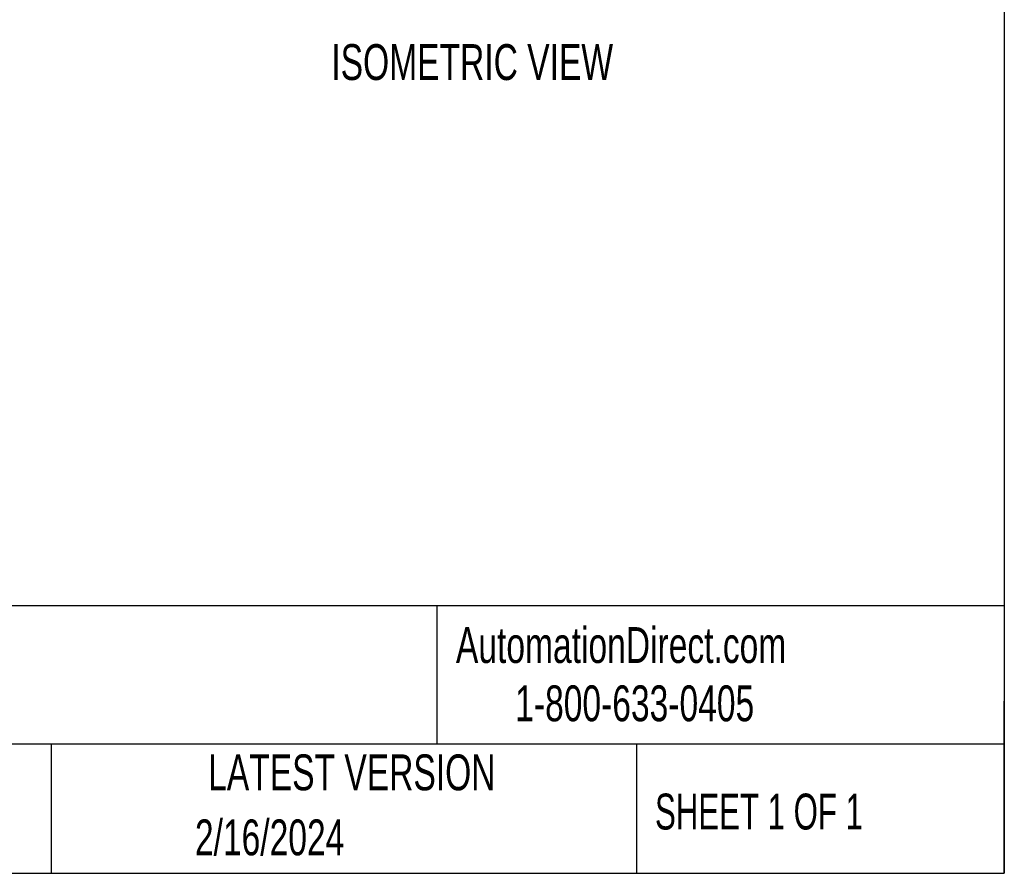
# Model space of a CAD drawing. Header units: inches. Extents: x 0.2 to 10.8, y 0.2 to 8.2.
# Tile 4 of 14: x 8.5 to 10.8, y 0.2 to 2.2. Entities that reach past the tile are written whole.
import ezdxf

# ---------------------------------------------------------------- set-up
doc = ezdxf.new("R2010")
doc.units = ezdxf.units.IN
doc.header["$MEASUREMENT"] = 0
doc.layers.add('DIMENSIONS', color=140, linetype='Continuous', lineweight=25)
doc.layers.add('TEXT', color=140, linetype='Continuous', lineweight=25)
doc.styles.add('SLDTEXTSTYLE0', font='TXT', dxfattribs={"width": 0.7})
doc.styles.add('SLDTEXTSTYLE1', font='TXT', dxfattribs={"width": 0.65})

# ---------------------------------------------------------------- blocks, each defined once
blk = doc.blocks.new('SW_NOTE_0_2')
at = {"layer": 'DIMENSIONS', "color": 0, "insert": (0, 0.859), "char_height": 0.66667, "attachment_point": 1, "style": 'SLDTEXTSTYLE0'}
blk.add_mtext('ISOMETRIC VIEW', dxfattribs=at)
blk = doc.blocks.new('ISOMETRIC_VIEW')
at = {"layer": 'DIMENSIONS', "color": 140}
blk.add_blockref('SW_NOTE_0_2', (0, -0.097), dxfattribs=at)

msp = doc.modelspace()

# ---------------------------------------------------------------- linework, layer by layer
at = {"layer": 'TEXT'}
for p, q in [((10.75, 8.25), (10.75, 0.25)), ((10.75, 0.87111), (0.25, 0.87111)), ((9.4321, 0.87111), (9.4321, 0.55)), ((10.75, 0.25), (10.75, 0.65)), ((10.75, 0.55), (0.25, 0.55)), ((8.53591, 0.55), (8.53591, 0.25)), ((9.89562, 0.55), (9.89562, 0.25)), ((0.25, 0.25), (10.75, 0.25))]:
    msp.add_line(p, q, dxfattribs=at)

# ---------------------------------------------------------------- block references
at = {"layer": 'DIMENSIONS', "xscale": 0.125, "yscale": 0.125, "zscale": 0.125}
msp.add_blockref('ISOMETRIC_VIEW', (9.18671, 2.08072), dxfattribs=at)

# ---------------------------------------------------------------- texts
at = {"color": 179, "linetype": 'Continuous', "lineweight": 18, "char_height": 0.0833333, "attachment_point": 1, "style": 'SLDTEXTSTYLE0'}
for s, insert in [('AutomationDirect.com', (9.47618, 0.82191)), ('1-800-633-0405', (9.61384, 0.6865))]:
    msp.add_mtext(s, dxfattribs=dict(at, insert=insert))
at = {"layer": 'TEXT'}
for s, insert, char_height, attachment_point, style in [('LATEST VERSION', (9.23434, 0.52614), 0.0833333, 2, 'SLDTEXTSTYLE0'), ('SHEET 1 OF 1', (9.93863, 0.4351), 0.0833333, 1, 'SLDTEXTSTYLE1'), ('2/16/2024', (9.04337, 0.3751), 0.083333, 2, 'SLDTEXTSTYLE0')]:
    msp.add_mtext(s, dxfattribs=dict(at, insert=insert, char_height=char_height, attachment_point=attachment_point, style=style))

doc.saveas('drawing.dxf')
